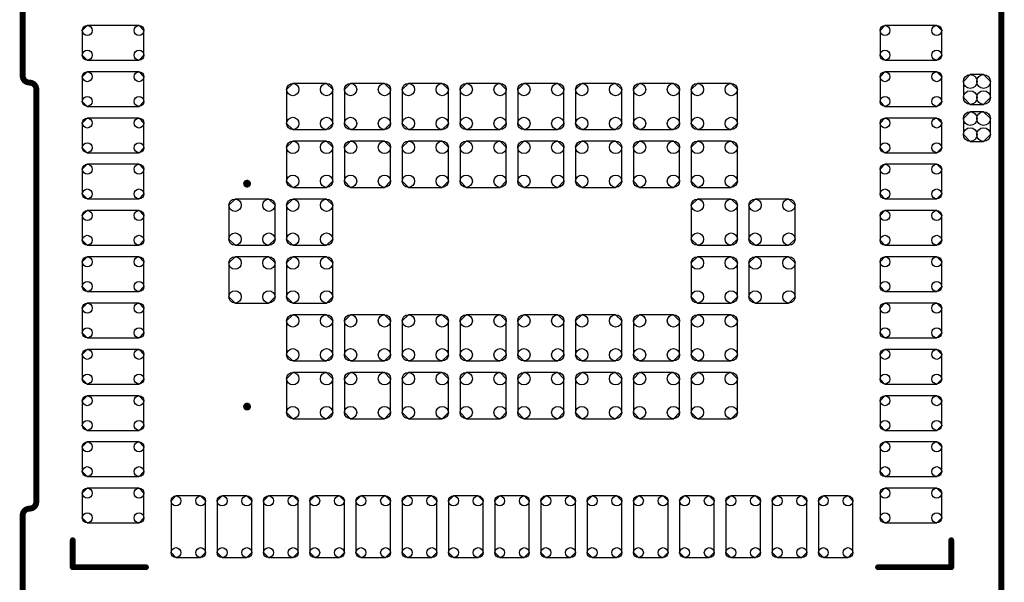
# Model space of a CAD drawing. Extents: x -0.07 to 0.95, y -0.15 to 2.1.
# Tile 12 of 14: x -0.05 to 0.95, y 0.99 to 1.56. Entities that reach past the tile are written whole.
import ezdxf

# ---------------------------------------------------------------- set-up
doc = ezdxf.new("R2010")
doc.units = 0
doc.layers.get('0').update_dxf_attribs({"linetype": 'CONTINUOUS'})
for name, color, linetype in [('gko', 6, 'CONTINUOUS'), ('gto', 2, 'CONTINUOUS'), ('gts', 1, 'CONTINUOUS')]:
    doc.layers.add(name, color=color, linetype=linetype)

# ---------------------------------------------------------------- blocks, each defined once
blk = doc.blocks.new('D97')
at = {"const_width": 0.003}
blk.add_lwpolyline([(-0.0015, 0, 1), (0.0015, 0, 1)], format="xyb", close=True, dxfattribs=at)
blk = doc.blocks.new('D104')
blk.add_lwpolyline([(-0.0068, -0.0152), (0.0068, -0.0152), (0.0138, -0.0082), (0.0138, 0.0082), (0.0068, 0.0152), (-0.0068, 0.0152), (-0.0138, 0.0082), (-0.0138, -0.0082)], close=True)
for centre in [(-0.0068, 0.0082), (0.0068, 0.0082), (-0.0068, -0.0082), (0.0068, -0.0082)]:
    blk.add_circle(centre, 0.007)
blk = doc.blocks.new('D152')
blk.add_lwpolyline([(-0.0236, 0.0173), (-0.0236, -0.0173), (-0.0173, -0.0236), (0.0173, -0.0236), (0.0236, -0.0173), (0.0236, 0.0173), (0.0173, 0.0236), (-0.0173, 0.0236)], close=True)
for centre in [(-0.0173, 0.0173), (0.0173, 0.0173), (-0.0173, -0.0173), (0.0173, -0.0173)]:
    blk.add_circle(centre, 0.0063)
blk = doc.blocks.new('D153')
blk.add_lwpolyline([(0.0173, 0.0236), (-0.0173, 0.0236), (-0.0236, 0.0173), (-0.0236, -0.0173), (-0.0173, -0.0236), (0.0173, -0.0236), (0.0236, -0.0173), (0.0236, 0.0173)], close=True)
for centre in [(-0.0173, 0.0173), (0.0173, 0.0173), (-0.0173, -0.0173), (0.0173, -0.0173)]:
    blk.add_circle(centre, 0.0063)
blk = doc.blocks.new('D154')
blk.add_lwpolyline([(0.0177, -0.0264), (0.0177, 0.0264), (0.0126, 0.0315), (-0.0126, 0.0315), (-0.0177, 0.0264), (-0.0177, -0.0264), (-0.0126, -0.0315), (0.0126, -0.0315)], close=True)
for centre in [(-0.0126, 0.0264), (0.0126, 0.0264), (-0.0126, -0.0264), (0.0126, -0.0264)]:
    blk.add_circle(centre, 0.0051)
blk = doc.blocks.new('D155')
blk.add_lwpolyline([(-0.0264, -0.0177), (0.0264, -0.0177), (0.0315, -0.0126), (0.0315, 0.0126), (0.0264, 0.0177), (-0.0264, 0.0177), (-0.0315, 0.0126), (-0.0315, -0.0126)], close=True)
for centre in [(-0.0264, 0.0126), (0.0264, 0.0126), (-0.0264, -0.0126), (0.0264, -0.0126)]:
    blk.add_circle(centre, 0.0051)
blk = doc.blocks.new('D75')
at = {"const_width": 0.004}
blk.add_lwpolyline([(-0.002, 0, 1), (0.002, 0, 1)], format="xyb", close=True, dxfattribs=at)

msp = doc.modelspace()

# ---------------------------------------------------------------- linework, layer by layer
at = {"layer": 'gko', "color": 6, "const_width": 0.006}
for points in [[(-0.05, 1.504), (-0.05, 2.01)], [(0.95, -0.05), (0.95, 2.01)], [(-0.05, 1.504), (-0.05, 1.504)], [(-0.05, 1.504), (-0.05, 1.504)], [(-0.036, 1.49), (-0.036, 1.49)], [(-0.036, 1.49), (-0.036, 1.49)], [(-0.036, 1.49), (-0.036, 1.069)], [(-0.05, 1.055), (-0.05, -0.15)], [(-0.043, 1.062), (-0.043, 1.062)], [(-0.043, 1.062), (-0.043, 1.062)], [(-0.043, 1.062), (-0.043, 1.062)], [(-0.043, 1.062), (-0.043, 1.062)]]:
    msp.add_lwpolyline(points, dxfattribs=at)
for points in [[(-0.05, 1.504, 0.414214), (-0.043, 1.497)], [(-0.036, 1.49, 0.414214), (-0.043, 1.497)], [(-0.043, 1.062, 0.414214), (-0.036, 1.069)], [(-0.043, 1.062, 0.414214), (-0.05, 1.055)]]:
    msp.add_lwpolyline(points, format="xyb", dxfattribs=at)
at = {"layer": 'gto', "color": 2, "const_width": 0.006}
for points in [[(0.0012, 1.0022), (0.0012, 1.0297)], [(0.8988, 1.0022), (0.8988, 1.0297)], [(0.0012, 1.0022), (0.076, 1.0022)], [(0.824, 1.0022), (0.8988, 1.0022)]]:
    msp.add_lwpolyline(points, dxfattribs=at)

# ---------------------------------------------------------------- block references
at = {"layer": 'gko'}
for p in [(-0.05, 1.504), (-0.05, 1.504), (-0.05, 1.504), (-0.05, 1.504), (-0.043, 1.497), (-0.043, 1.497), (-0.036, 1.49), (-0.036, 1.49), (-0.036, 1.49), (-0.036, 1.49), (-0.036, 1.069), (-0.036, 1.069), (-0.05, 1.055), (-0.05, 1.055), (-0.043, 1.062), (-0.043, 1.062), (-0.043, 1.062), (-0.043, 1.062), (-0.043, 1.062), (-0.043, 1.062)]:
    msp.add_blockref('D97', p, dxfattribs=at)
at = {"layer": 'gto'}
for p in [(0.0012, 1.0297), (0.8988, 1.0297), (0.0012, 1.0022), (0.0012, 1.0022), (0.076, 1.0022), (0.824, 1.0022), (0.8988, 1.0022)]:
    msp.add_blockref('D97', p, dxfattribs=at)
at = {"layer": 'gts'}
for name, p in [('D155', (0.0425, 1.5376)), ('D155', (0.8575, 1.5376)), ('D155', (0.0425, 1.4904)), ('D155', (0.8575, 1.4904)), ('D104', (0.925, 1.4899)), ('D152', (0.2433, 1.4726)), ('D152', (0.3024, 1.4726)), ('D152', (0.3614, 1.4726)), ('D152', (0.4205, 1.4726)), ('D152', (0.4795, 1.4726)), ('D152', (0.5386, 1.4726)), ('D152', (0.5976, 1.4726)), ('D152', (0.6567, 1.4726)), ('D155', (0.0425, 1.4431)), ('D155', (0.8575, 1.4431)), ('D104', (0.925, 1.4521)), ('D153', (0.2433, 1.4136)), ('D153', (0.3024, 1.4136)), ('D153', (0.3614, 1.4136)), ('D153', (0.4205, 1.4136)), ('D153', (0.4795, 1.4136)), ('D153', (0.5386, 1.4136)), ('D153', (0.5976, 1.4136)), ('D153', (0.6567, 1.4136)), ('D155', (0.0425, 1.3959)), ('D155', (0.8575, 1.3959)), ('D75', (0.1793, 1.3938)), ('D152', (0.1843, 1.3545)), ('D153', (0.2433, 1.3545)), ('D153', (0.6567, 1.3545)), ('D152', (0.7157, 1.3545)), ('D155', (0.0425, 1.3486)), ('D155', (0.8575, 1.3486)), ('D155', (0.0425, 1.3014)), ('D153', (0.1843, 1.2955)), ('D153', (0.2433, 1.2955)), ('D153', (0.6567, 1.2955)), ('D152', (0.7157, 1.2955)), ('D155', (0.8575, 1.3014)), ('D155', (0.0425, 1.2541)), ('D155', (0.8575, 1.2541)), ('D153', (0.2433, 1.2364)), ('D153', (0.3024, 1.2364)), ('D153', (0.3614, 1.2364)), ('D153', (0.4205, 1.2364)), ('D153', (0.4795, 1.2364)), ('D153', (0.5386, 1.2364)), ('D153', (0.5976, 1.2364)), ('D153', (0.6567, 1.2364)), ('D155', (0.0425, 1.2069)), ('D155', (0.8575, 1.2069)), ('D152', (0.2433, 1.1774)), ('D152', (0.3024, 1.1774)), ('D152', (0.3614, 1.1774)), ('D152', (0.4205, 1.1774)), ('D152', (0.4795, 1.1774)), ('D152', (0.5386, 1.1774)), ('D152', (0.5976, 1.1774)), ('D152', (0.6567, 1.1774)), ('D155', (0.0425, 1.1596)), ('D155', (0.8575, 1.1596)), ('D75', (0.1793, 1.1662)), ('D155', (0.0425, 1.1124)), ('D155', (0.8575, 1.1124)), ('D155', (0.0425, 1.0652)), ('D155', (0.8575, 1.0652)), ('D154', (0.1193, 1.0435)), ('D154', (0.1665, 1.0435)), ('D154', (0.2138, 1.0435)), ('D154', (0.261, 1.0435)), ('D154', (0.3083, 1.0435)), ('D154', (0.3555, 1.0435)), ('D154', (0.4028, 1.0435)), ('D154', (0.45, 1.0435)), ('D154', (0.4972, 1.0435)), ('D154', (0.5445, 1.0435)), ('D154', (0.5917, 1.0435)), ('D154', (0.639, 1.0435)), ('D154', (0.6862, 1.0435)), ('D154', (0.7335, 1.0435)), ('D154', (0.7807, 1.0435))]:
    msp.add_blockref(name, p, dxfattribs=at)

doc.saveas('drawing.dxf')
